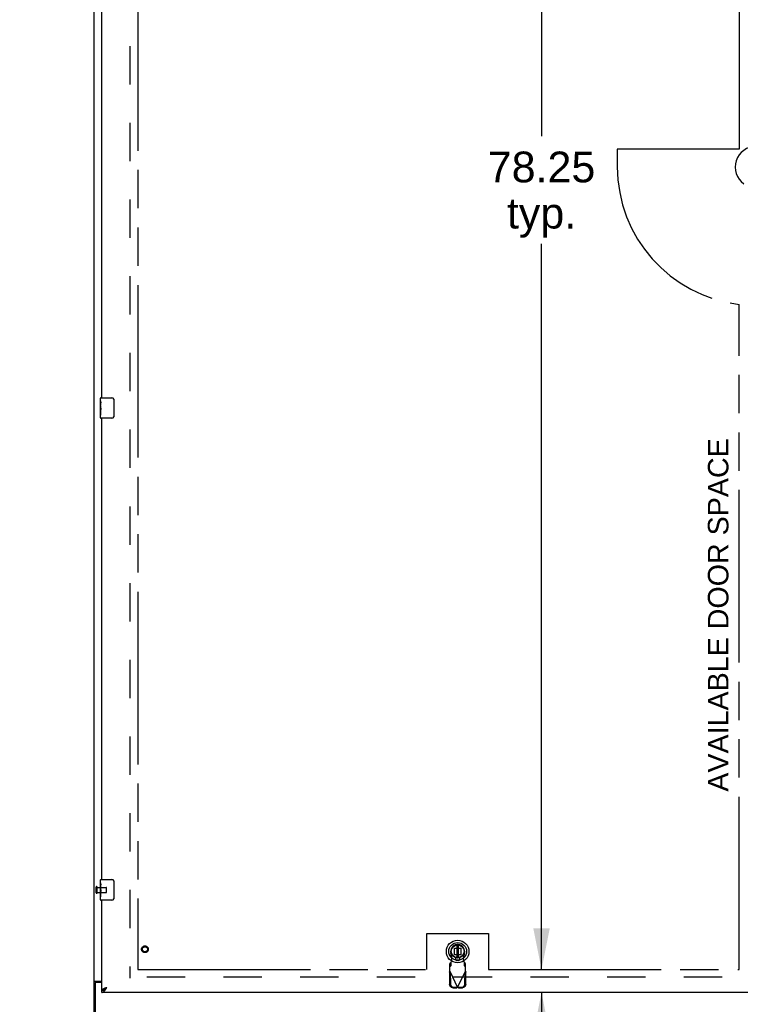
# Model space of a CAD drawing. Header units: inches. Extents: x 0 to 340, y 0 to 220.
# Tile 6 of 24: x 72 to 107, y 74 to 122. Entities that reach past the tile are written whole.
import ezdxf

# ---------------------------------------------------------------- set-up
doc = ezdxf.new("R2010")
doc.units = ezdxf.units.IN
doc.header["$LTSCALE"] = 18.7
doc.header["$MEASUREMENT"] = 0
doc.linetypes.add('HIDDEN', pattern=[0.2, 0.1, -0.1])
doc.linetypes.add('PHANTOM', pattern=[0.8, 0.45, -0.05, 0.1, -0.05, 0.1, -0.05])
doc.layers.get('0').update_dxf_attribs({"linetype": 'CONTINUOUS'})
for name, color, linetype in [('02___PRT_ALL_AXES', 7, 'CONTINUOUS'), ('AVAILABLE_DOOR_SPACE', 7, 'CONTINUOUS'), ('DEFAULT_2', 8, 'HIDDEN'), ('DIMENSIONS', 7, 'CONTINUOUS')]:
    doc.layers.add(name, color=color, linetype=linetype)
doc.styles.get("Standard").update_dxf_attribs({"font": 'arial.ttf'})
doc.dimstyles.new('DIMSTYLE_1', dxfattribs={"dimtxt": 1.5, "dimasz": 2, "dimexe": 0.09, "dimexo": 0.07, "dimgap": 0.0375, "dimtad": 0, "dimtih": 1, "dimtoh": 1, "dimzin": 4, "dimdsep": 46, "dimtxsty": 'Standard', "dimblk": '_FILLED', "dimblk1": '_FILLED', "dimblk2": '_FILLED', "dimcen": 0.09, "dimazin": 1, "dimtfac": 1, "dimtdec": 3, "dimtofl": 0, "dimtmove": 0, "dimatfit": 3, "dimldrblk": '_FILLED', "dimfxl": 1, "dimtolj": 1, "dimtzin": 4, "dimarcsym": 0})

# ---------------------------------------------------------------- blocks, each defined once
blk = doc.blocks.new('_FILLED')
at = {"color": 0, "linetype": 'ByBlock'}
blk.add_solid([(0, 0), (-1, 0.2), (-1, -0.2)], dxfattribs=at)
blk = doc.blocks.new('*D12')
at = {"layer": 'DIMENSIONS', "color": 2, "linetype": 'Continuous'}
for p, q in [((97.067, 153.866), (97.067, 116.241)), ((97.067, 75.616), (97.067, 110.991))]:
    blk.add_line(p, q, dxfattribs=at)
at = {"layer": 'DIMENSIONS', "color": 2, "linetype": 'Continuous', "xscale": 2, "yscale": 2, "zscale": 2}
for p, rotation in [((97.067, 153.866), 90), ((97.067, 75.616), 270)]:
    blk.add_blockref('_FILLED', p, dxfattribs=dict(at, rotation=rotation))
at = {"layer": 'DIMENSIONS', "color": 2, "linetype": 'Continuous', "insert": (97.067, 115.491), "char_height": 1.5, "width": 5.24164, "attachment_point": 2, "line_spacing_factor": 0.9}
blk.add_mtext('78.25\\Ptyp.', dxfattribs=at)
blk = doc.blocks.new('*D13')
at = {"layer": 'DIMENSIONS', "color": 2, "linetype": 'Continuous'}
for p, q in [((97.067, 75.616), (97.067, 79.616)), ((97.067, 74.491), (97.067, 70.072)), ((97.067, 70.072), (98.817, 70.072))]:
    blk.add_line(p, q, dxfattribs=at)
at = {"layer": 'DIMENSIONS', "color": 2, "linetype": 'Continuous', "xscale": 2, "yscale": 2, "zscale": 2}
for p, rotation in [((97.067, 75.616), 270), ((97.067, 74.491), 90)]:
    blk.add_blockref('_FILLED', p, dxfattribs=dict(at, rotation=rotation))
at = {"layer": 'DIMENSIONS', "color": 2, "linetype": 'Continuous', "insert": (99.567, 70.822), "char_height": 1.5, "width": 4.07621, "attachment_point": 1, "line_spacing_factor": 0.9}
blk.add_mtext('1.13', dxfattribs=at)
blk = doc.blocks.new('*D14')
at = {"layer": 'DIMENSIONS', "color": 2, "linetype": 'Continuous'}
for p, q in [((75.635, 127.593), (71.635, 127.593)), ((77.385, 127.593), (81.269, 127.593)), ((75.635, 126.799), (75.635, 125.793))]:
    blk.add_line(p, q, dxfattribs=at)
at = {"layer": 'DIMENSIONS', "color": 2, "linetype": 'Continuous', "xscale": 2, "yscale": 2, "zscale": 2}
blk.add_blockref('_FILLED', (75.635, 127.593), dxfattribs=at)
at = {"layer": 'DIMENSIONS', "color": 2, "linetype": 'Continuous', "xscale": 2, "yscale": 2, "zscale": 2, "rotation": 180}
blk.add_blockref('_FILLED', (77.385, 127.593), dxfattribs=at)
at = {"layer": 'DIMENSIONS', "color": 2, "linetype": 'Continuous', "insert": (82.019, 128.343), "char_height": 1.5, "width": 4.07621, "attachment_point": 1, "line_spacing_factor": 0.9}
blk.add_mtext('1.75', dxfattribs=at)
blk = doc.blocks.new('*D15')
at = {"layer": 'DIMENSIONS', "color": 2, "linetype": 'Continuous'}
for p, q in [((77.385, 129.91), (86.446, 129.91)), ((106.697, 129.91), (93.187, 129.91))]:
    blk.add_line(p, q, dxfattribs=at)
at = {"layer": 'DIMENSIONS', "color": 2, "linetype": 'Continuous', "xscale": 2, "yscale": 2, "zscale": 2, "rotation": 180}
blk.add_blockref('_FILLED', (77.385, 129.91), dxfattribs=at)
at = {"layer": 'DIMENSIONS', "color": 2, "linetype": 'Continuous', "xscale": 2, "yscale": 2, "zscale": 2}
blk.add_blockref('_FILLED', (106.697, 129.91), dxfattribs=at)
at = {"layer": 'DIMENSIONS', "color": 2, "linetype": 'Continuous', "insert": (89.816, 130.66), "char_height": 1.5, "width": 5.24164, "attachment_point": 2, "line_spacing_factor": 0.9}
blk.add_mtext('29.31', dxfattribs=at)

msp = doc.modelspace()

# ---------------------------------------------------------------- linework, layer by layer
at = {"color": 3, "linetype": 'Continuous'}
for p, q in [((75.26, 67.845), (75.26, 157.637)), ((75.635, 103.491), (75.635, 125.991)), ((75.635, 79.991), (75.635, 102.491)), ((75.635, 74.595), (75.635, 78.991)), ((75.312, 74.922), (75.312, 67.741)), ((75.33, 75.034), (75.635, 75.034)), ((75.635, 74.982), (75.372, 74.982)), ((110.322, 74.491), (75.635, 74.491)), ((75.849, 74.726), (75.881, 74.738))]:
    msp.add_line(p, q, dxfattribs=at)
at = {"color": 7, "linetype": 'Continuous'}
for p, q in [((75.575, 103.33), (75.575, 103.476)), ((75.59, 103.491), (76.13, 103.491)), ((76.23, 103.391), (76.23, 102.591)), ((75.575, 103.073), (75.575, 103.106)), ((75.575, 102.876), (75.575, 102.907)), ((75.575, 102.506), (75.575, 102.645)), ((76.13, 102.491), (75.59, 102.491)), ((75.575, 79.83), (75.575, 79.976)), ((75.59, 79.991), (76.13, 79.991)), ((76.23, 79.891), (76.23, 79.091)), ((75.575, 79.573), (75.575, 79.606)), ((75.575, 79.376), (75.575, 79.407)), ((75.575, 79.006), (75.575, 79.145)), ((76.13, 78.991), (75.59, 78.991)), ((92.785, 76.877), (92.762, 76.866)), ((92.939, 76.804), (92.939, 76.179)), ((93.018, 76.179), (93.018, 76.804)), ((75.364, 74.993), (75.26, 74.993)), ((75.364, 74.982), (75.364, 74.993)), ((75.635, 74.491), (75.635, 74.595)), ((75.736, 74.623), (75.747, 74.63))]:
    msp.add_line(p, q, dxfattribs=at)
for points in [[(76.223, 103.427), (76.225, 103.422), (76.227, 103.416), (76.228, 103.41), (76.229, 103.404), (76.23, 103.397), (76.23, 103.391)], [(76.23, 102.591), (76.23, 102.585), (76.229, 102.578), (76.228, 102.572), (76.227, 102.566), (76.225, 102.561), (76.223, 102.555)], [(76.223, 79.927), (76.225, 79.922), (76.227, 79.916), (76.228, 79.91), (76.229, 79.904), (76.23, 79.897), (76.23, 79.891)], [(76.23, 79.091), (76.23, 79.085), (76.229, 79.078), (76.228, 79.072), (76.227, 79.066), (76.225, 79.061), (76.223, 79.055)], [(75.384, 75.01), (75.379, 75.008), (75.377, 75.006), (75.374, 75.005), (75.372, 75.004), (75.37, 75.002), (75.368, 75.001), (75.366, 74.999), (75.365, 74.998), (75.364, 74.996), (75.364, 74.994), (75.364, 74.993)], [(75.404, 75.034), (75.404, 75.031), (75.404, 75.029), (75.403, 75.027), (75.403, 75.025), (75.402, 75.024), (75.401, 75.022), (75.399, 75.02), (75.398, 75.019), (75.396, 75.017), (75.393, 75.015), (75.391, 75.014), (75.389, 75.013), (75.387, 75.012), (75.384, 75.01)], [(75.635, 74.595), (75.646, 74.595), (75.657, 74.596), (75.668, 74.598), (75.68, 74.601), (75.691, 74.604), (75.702, 74.608), (75.713, 74.612), (75.724, 74.618), (75.736, 74.623)], [(75.747, 74.63), (75.758, 74.637), (75.769, 74.644), (75.78, 74.652), (75.792, 74.66), (75.803, 74.669), (75.814, 74.678), (75.825, 74.688), (75.837, 74.697), (75.848, 74.707), (75.859, 74.717), (75.87, 74.727), (75.881, 74.738)], [(75.751, 74.632), (75.754, 74.638), (75.76, 74.645), (75.766, 74.652), (75.773, 74.659), (75.781, 74.666), (75.789, 74.673), (75.798, 74.681), (75.807, 74.688), (75.817, 74.695), (75.827, 74.702), (75.837, 74.709), (75.848, 74.716), (75.859, 74.723), (75.87, 74.73), (75.881, 74.738)]]:
    msp.add_lwpolyline(points, dxfattribs=at)
at = {"color": 3, "linetype": 'Continuous'}
for points in [[(75.295, 75.019), (75.291, 75.018), (75.288, 75.016), (75.284, 75.015), (75.281, 75.013), (75.278, 75.012), (75.275, 75.011), (75.272, 75.009), (75.269, 75.007), (75.267, 75.006), (75.265, 75.004), (75.263, 75.002), (75.262, 75.001), (75.261, 74.999), (75.26, 74.997), (75.26, 74.995), (75.26, 74.993)], [(75.33, 75.034), (75.328, 75.032), (75.325, 75.03), (75.322, 75.029), (75.319, 75.027), (75.315, 75.026), (75.312, 75.024), (75.308, 75.023), (75.303, 75.022), (75.295, 75.019)], [(75.635, 74.595), (75.635, 74.601), (75.637, 74.607), (75.64, 74.613), (75.643, 74.619), (75.648, 74.625), (75.654, 74.631), (75.66, 74.637), (75.668, 74.643), (75.676, 74.648), (75.686, 74.654), (75.696, 74.66), (75.707, 74.666), (75.719, 74.672), (75.731, 74.678)], [(75.635, 74.491), (75.646, 74.492), (75.657, 74.494), (75.668, 74.497), (75.68, 74.501), (75.691, 74.507), (75.702, 74.513), (75.713, 74.521), (75.724, 74.53), (75.736, 74.54), (75.747, 74.551), (75.758, 74.563), (75.769, 74.576), (75.78, 74.59)], [(75.731, 74.678), (75.744, 74.684), (75.758, 74.69), (75.772, 74.696), (75.787, 74.702), (75.802, 74.708), (75.818, 74.714), (75.833, 74.72), (75.849, 74.726)], [(75.78, 74.59), (75.792, 74.604), (75.803, 74.619), (75.814, 74.635), (75.825, 74.651), (75.837, 74.668), (75.848, 74.685), (75.859, 74.702), (75.87, 74.72), (75.881, 74.738)]]:
    msp.add_lwpolyline(points, dxfattribs=at)
at = {"color": 7, "linetype": 'Continuous'}
for radius in [0.551, 0.433, 0.329, 0.317, 0.315]:
    msp.add_circle((92.979, 76.491), radius, dxfattribs=at)
for centre, radius, start, end in [((107.51, 114.741), 1.004, 305.5066, 234.4934), ((75.59, 103.476), 0.015, 90, 180), ((76.13, 103.391), 0.1, 21.1999, 90), ((75.59, 102.506), 0.015, 180, 270), ((76.13, 102.591), 0.1, 270, 338.7946), ((75.59, 79.976), 0.015, 90, 180), ((76.13, 79.891), 0.1, 21.1999, 90), ((75.59, 79.006), 0.015, 180, 270), ((76.13, 79.091), 0.1, 270, 338.7946)]:
    msp.add_arc(centre, radius, start, end, dxfattribs=at)
at = {"color": 3, "linetype": 'Continuous'}
msp.add_arc((75.372, 74.922), 0.06, 90, 180, dxfattribs=at)
at = {"layer": '02___PRT_ALL_AXES', "color": 7, "linetype": 'Continuous'}
for p, q in [((75.575, 103.33), (75.575, 103.476)), ((75.575, 103.073), (75.575, 103.33)), ((75.581, 103.274), (75.575, 103.274)), ((75.582, 103.106), (75.582, 103.243)), ((75.575, 103.106), (75.582, 103.106)), ((75.575, 102.506), (75.575, 103.07)), ((75.576, 103.043), (75.575, 103.043)), ((75.575, 102.912), (75.581, 102.912)), ((75.575, 102.876), (75.582, 102.876)), ((75.575, 102.813), (75.582, 102.813)), ((75.582, 102.645), (75.582, 102.876)), ((75.575, 102.645), (75.582, 102.645)), ((75.575, 79.83), (75.575, 79.976)), ((75.575, 79.573), (75.575, 79.83)), ((75.581, 79.774), (75.575, 79.774)), ((75.582, 79.606), (75.582, 79.743)), ((75.575, 79.606), (75.582, 79.606)), ((75.575, 79.006), (75.575, 79.57)), ((75.576, 79.543), (75.575, 79.543)), ((75.575, 79.412), (75.581, 79.412)), ((75.575, 79.376), (75.582, 79.376)), ((75.575, 79.313), (75.582, 79.313)), ((75.582, 79.145), (75.582, 79.376)), ((75.575, 79.145), (75.582, 79.145))]:
    msp.add_line(p, q, dxfattribs=at)
at = {"layer": '02___PRT_ALL_AXES', "color": 8, "linetype": 'HIDDEN'}
for p, q in [((75.407, 79.367), (75.407, 79.615)), ((75.407, 79.615), (75.854, 79.615)), ((75.407, 79.367), (75.854, 79.367))]:
    msp.add_line(p, q, dxfattribs=at)
at = {"layer": '02___PRT_ALL_AXES', "color": 7, "linetype": 'Continuous'}
for points in [[(75.575, 103.33), (75.575, 103.327), (75.575, 103.322), (75.576, 103.317), (75.578, 103.303)], [(75.578, 103.303), (75.578, 103.296), (75.579, 103.288), (75.58, 103.279)], [(75.58, 103.279), (75.581, 103.27), (75.581, 103.261), (75.582, 103.252), (75.582, 103.243)], [(75.575, 103.073), (75.575, 103.064), (75.575, 103.055), (75.576, 103.045)], [(75.576, 103.045), (75.579, 103.012), (75.58, 103), (75.581, 102.987), (75.581, 102.975), (75.582, 102.962), (75.582, 102.949), (75.582, 102.936), (75.581, 102.923), (75.581, 102.911), (75.58, 102.899), (75.579, 102.887)], [(75.575, 79.83), (75.575, 79.827), (75.575, 79.822), (75.576, 79.817), (75.578, 79.803)], [(75.578, 79.803), (75.578, 79.796), (75.579, 79.788), (75.58, 79.779)], [(75.58, 79.779), (75.581, 79.77), (75.581, 79.761), (75.582, 79.752), (75.582, 79.743)], [(75.575, 79.573), (75.575, 79.564), (75.575, 79.555), (75.576, 79.545)], [(75.576, 79.545), (75.579, 79.512), (75.58, 79.5), (75.581, 79.487), (75.581, 79.475), (75.582, 79.462), (75.582, 79.449), (75.582, 79.436), (75.581, 79.423), (75.581, 79.411), (75.58, 79.399), (75.579, 79.387)]]:
    msp.add_lwpolyline(points, dxfattribs=at)
at = {"layer": '02___PRT_ALL_AXES', "color": 8, "linetype": 'HIDDEN'}
msp.add_circle((77.739, 76.595), 0.124, dxfattribs=at)
at = {"layer": '02___PRT_ALL_AXES', "color": 7, "linetype": 'Continuous'}
for centre in [(75.838, 102.907), (75.838, 79.407)]:
    msp.add_ellipse(centre, major_axis=(0.263, 0), ratio=0.432808, start_param=3.141593, end_param=3.321581, dxfattribs=at)
at = {"layer": 'AVAILABLE_DOOR_SPACE', "color": 4, "linetype": 'PHANTOM'}
for p, q in [((77.385, 153.866), (77.385, 75.616)), ((106.697, 153.866), (106.697, 115.616)), ((100.76, 115.616), (100.76, 114.741)), ((106.697, 115.616), (100.76, 115.616)), ((106.697, 75.616), (106.697, 108.04)), ((91.479, 77.366), (94.479, 77.366)), ((91.479, 75.616), (91.479, 77.366)), ((94.479, 77.366), (94.479, 75.616)), ((77.385, 75.616), (91.479, 75.616)), ((94.479, 75.616), (106.697, 75.616))]:
    msp.add_line(p, q, dxfattribs=at)
msp.add_arc((107.51, 114.741), 6.75, 180, 263.0865, dxfattribs=at)
at = {"layer": 'DEFAULT_2', "color": 8, "linetype": 'HIDDEN'}
for p, q in [((77.01, 154.293), (77.01, 75.189)), ((75.364, 79.349), (75.364, 79.633)), ((75.407, 79.349), (75.407, 79.633)), ((75.864, 79.377), (75.864, 79.605)), ((92.703, 76.137), (92.649, 76.431)), ((92.819, 76.65), (93.138, 76.65)), ((92.819, 76.332), (92.819, 76.65)), ((93.138, 76.65), (93.138, 76.332)), ((93.308, 76.431), (93.254, 76.137)), ((92.651, 75.936), (92.605, 75.894)), ((92.605, 75.521), (92.605, 75.894)), ((92.651, 75.781), (92.651, 75.936)), ((92.665, 75.94), (92.703, 76.137)), ((93.138, 76.332), (92.819, 76.332)), ((93.002, 76.223), (92.955, 76.223)), ((93.002, 76.05), (92.955, 76.05)), ((93.254, 76.137), (93.292, 75.94)), ((93.292, 75.94), (93.294, 75.908)), ((93.294, 75.908), (93.296, 75.877)), ((93.353, 75.894), (93.307, 75.936)), ((93.307, 75.936), (93.307, 75.781)), ((93.353, 75.521), (93.353, 75.894)), ((92.576, 75.473), (92.618, 75.492)), ((92.576, 75.473), (92.586, 74.882)), ((92.586, 75.488), (92.595, 75.504)), ((92.595, 75.504), (92.605, 75.521)), ((92.605, 75.739), (92.651, 75.781)), ((92.605, 75.521), (92.979, 74.733)), ((92.618, 75.492), (92.628, 74.902)), ((92.979, 74.733), (93.353, 75.521)), ((93.307, 75.781), (93.353, 75.739)), ((93.329, 74.902), (93.339, 75.492)), ((93.339, 75.492), (93.381, 75.473)), ((93.353, 75.521), (93.362, 75.504)), ((93.371, 74.882), (93.381, 75.473)), ((109.614, 75.241), (77.01, 75.241)), ((92.741, 74.723), (92.934, 74.72)), ((92.783, 74.743), (92.976, 74.74)), ((92.976, 74.74), (92.934, 74.72)), ((92.956, 74.726), (92.934, 74.72)), ((92.979, 74.733), (92.956, 74.726)), ((93.001, 74.726), (92.979, 74.733)), ((92.982, 74.74), (93.175, 74.743)), ((93.023, 74.72), (92.982, 74.74)), ((93.023, 74.72), (93.001, 74.726)), ((93.023, 74.72), (93.216, 74.723))]:
    msp.add_line(p, q, dxfattribs=at)
for points in [[(92.651, 75.781), (92.652, 75.784), (92.653, 75.79), (92.654, 75.796), (92.655, 75.804), (92.656, 75.814), (92.657, 75.824), (92.658, 75.836), (92.659, 75.849), (92.66, 75.863), (92.661, 75.877), (92.662, 75.892), (92.665, 75.94)], [(92.665, 75.94), (92.663, 75.939), (92.66, 75.938), (92.658, 75.937), (92.655, 75.937), (92.653, 75.936), (92.651, 75.936)], [(93.307, 75.936), (93.304, 75.936), (93.302, 75.937), (93.299, 75.937), (93.297, 75.938), (93.294, 75.939), (93.292, 75.94)], [(93.296, 75.877), (93.297, 75.863), (93.298, 75.849), (93.299, 75.836), (93.3, 75.824), (93.301, 75.814), (93.302, 75.804), (93.303, 75.796), (93.304, 75.79), (93.305, 75.784), (93.307, 75.781)], [(92.576, 75.473), (92.581, 75.48), (92.586, 75.488)], [(93.362, 75.504), (93.372, 75.488), (93.376, 75.48), (93.381, 75.473)], [(92.628, 74.902), (92.629, 74.886), (92.631, 74.871), (92.635, 74.856), (92.641, 74.842), (92.647, 74.828), (92.655, 74.815), (92.664, 74.802), (92.674, 74.791), (92.686, 74.78), (92.698, 74.771), (92.711, 74.763), (92.724, 74.756), (92.738, 74.75), (92.753, 74.746), (92.768, 74.744), (92.783, 74.743)], [(93.175, 74.743), (93.19, 74.744), (93.204, 74.746), (93.219, 74.75), (93.233, 74.756), (93.246, 74.763), (93.259, 74.771), (93.271, 74.78), (93.283, 74.791), (93.293, 74.802), (93.302, 74.815), (93.31, 74.828), (93.316, 74.842), (93.322, 74.856), (93.326, 74.871), (93.328, 74.886), (93.329, 74.902)], [(92.741, 74.723), (92.726, 74.724), (92.711, 74.727), (92.697, 74.731), (92.683, 74.736), (92.669, 74.743), (92.656, 74.751), (92.644, 74.76), (92.633, 74.771), (92.623, 74.782), (92.614, 74.795), (92.606, 74.808), (92.599, 74.822), (92.594, 74.837), (92.59, 74.851), (92.587, 74.867), (92.586, 74.882)], [(93.371, 74.882), (93.37, 74.867), (93.367, 74.851), (93.363, 74.837), (93.358, 74.822), (93.351, 74.808), (93.344, 74.795), (93.334, 74.782), (93.324, 74.771), (93.313, 74.76), (93.301, 74.751), (93.288, 74.743), (93.274, 74.736), (93.26, 74.731), (93.246, 74.727), (93.231, 74.724), (93.216, 74.723)]]:
    msp.add_lwpolyline(points, dxfattribs=at)
for radius in [0.164, 0.124]:
    msp.add_circle((77.739, 76.595), radius, dxfattribs=at)
for centre, radius, start, end in [((75.385, 79.633), 0.0215, 360, 180), ((75.385, 79.349), 0.0215, 180, 0), ((75.854, 79.605), 0.01, 360, 90), ((75.854, 79.377), 0.01, 270, 0), ((92.979, 76.491), 0.335, 349.673, 190.327), ((92.955, 76.137), 0.0866, 90, 270), ((93.002, 76.137), 0.0866, 270, 90)]:
    msp.add_arc(centre, radius, start, end, dxfattribs=at)

# ---------------------------------------------------------------- texts
at = {"layer": 'DIMENSIONS', "color": 2, "linetype": 'Continuous', "insert": (105.175, 92.896), "char_height": 1, "width": 17.20074, "attachment_point": 2, "rotation": 90, "line_spacing_factor": 0.9}
msp.add_mtext('AVAILABLE DOOR SPACE', dxfattribs=at)

# ---------------------------------------------------------------- dimensions: what is measured, and where the dimension line sits
at = {"layer": 'DIMENSIONS', "color": 2, "linetype": 'Continuous'}
dim = msp.add_linear_dim(base=(106.697, 129.91), p1=(77.385, 75.616), p2=(106.697, 153.866), dimstyle='DIMSTYLE_1', dxfattribs=at)
dim.commit()
dim.dimension.update_dxf_attribs({"geometry": '*D15', "text_midpoint": (89.651, 129.901), "dimtype": 160})
dim = msp.add_linear_dim(base=(97.067, 75.616), p1=(106.697, 153.866), p2=(106.697, 75.616), angle=270, text='<>\\Ptyp.', dimstyle='DIMSTYLE_1', dxfattribs=at)
dim.commit()
dim.dimension.update_dxf_attribs({"geometry": '*D12', "text_midpoint": (97.067, 113.616), "dimtype": 160})
for base, p1, p2, angle, picture, middle in [((75.635, 127.593), (77.385, 75.616), (75.635, 125.723), 180, '*D14', (84.128, 127.585)), ((97.066599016, 74.491017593), (106.697330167, 75.616017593), (75.654830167, 74.491017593), 270, '*D13', (101.669665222, 70.063416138))]:
    dim = msp.add_linear_dim(base=base, p1=p1, p2=p2, angle=angle, dimstyle='DIMSTYLE_1', dxfattribs=at)
    dim.commit()
    dim.dimension.update_dxf_attribs({"geometry": picture, "text_midpoint": middle, "dimtype": 160})

doc.saveas('drawing.dxf')
